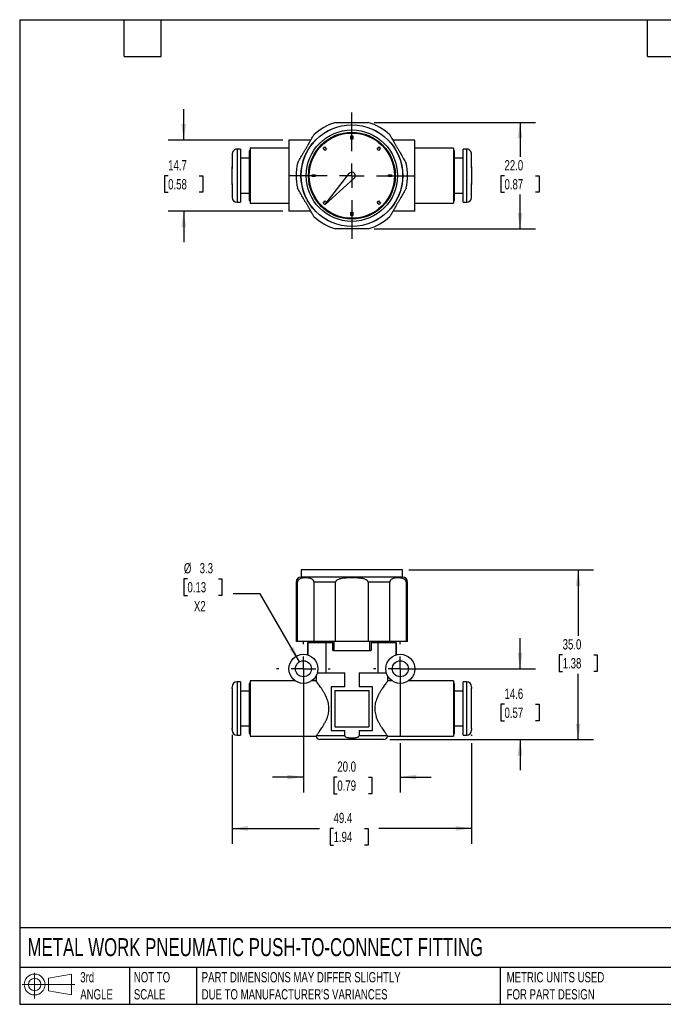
# Model space of a CAD drawing. Header units: millimetres. Extents: x 6 to 273, y 6 to 210.
# Tile 1 of 3: x 6 to 139, y 6 to 210. Entities that reach past the tile are written whole.
import ezdxf

# ---------------------------------------------------------------- set-up
doc = ezdxf.new("R2010")
doc.units = ezdxf.units.MM
doc.linetypes.add('SLD-Center', pattern=[19.05, 15.24, -1.27, 1.27, -1.27])
doc.linetypes.add('SLD-Solid', pattern=[0])
doc.layers.add('CENTER', color=40, linetype='SLD-Center')
doc.layers.add('SLD-DEFPOINTS', color=7, linetype='Continuous')
doc.layers.add('DIMENSIONS', color=140, linetype='SLD-Solid', lineweight=25)
doc.layers.add('TEXT', color=140, linetype='SLD-Solid', lineweight=25)
doc.styles.add('SLDTEXTSTYLE0', font='TXT', dxfattribs={"width": 0.7})
doc.dimstyles.new('SLDDIMSTYLE0', dxfattribs={"dimtxt": 2.158008, "dimasz": 3.302, "dimexe": 0, "dimexo": 0.0625, "dimgap": 0.539502, "dimtad": 0, "dimtih": 1, "dimtoh": 1, "dimdec": 1, "dimrnd": 1e-09, "dimzin": 4, "dimdsep": 46, "dimtxsty": 'SLDTEXTSTYLE0', "dimsah": 1, "dimcen": 0.09, "dimadec": 0, "dimazin": 1, "dimtfac": 1, "dimtdec": 1, "dimtmove": 0, "dimatfit": 0, "dimfxl": 0, "dimfrac": 2, "dimtolj": 1, "dimtzin": 12, "dimarcsym": 0})
doc.dimstyles.new('SLDDIMSTYLE1', dxfattribs={"dimtxt": 2.158008, "dimasz": 3.302, "dimexe": 0, "dimexo": 0.0625, "dimgap": 0.539502, "dimtad": 0, "dimtih": 1, "dimtoh": 1, "dimdec": 1, "dimrnd": 1e-09, "dimzin": 12, "dimdsep": 46, "dimtxsty": 'SLDTEXTSTYLE0', "dimsah": 1, "dimcen": 0.09, "dimadec": 0, "dimazin": 3, "dimtfac": 1, "dimtdec": 1, "dimtofl": 0, "dimtmove": 0, "dimatfit": 3, "dimfxl": 0, "dimfrac": 2, "dimtolj": 1, "dimtzin": 12, "dimarcsym": 0})
doc.dimstyles.new('SLDDIMSTYLE2', dxfattribs={"dimtxt": 2.158008, "dimasz": 3.302, "dimexe": 0, "dimexo": 0.0625, "dimgap": 0.539502, "dimtad": 0, "dimtih": 1, "dimtoh": 1, "dimdec": 1, "dimrnd": 1e-09, "dimzin": 12, "dimdsep": 46, "dimtxsty": 'SLDTEXTSTYLE0', "dimsah": 1, "dimcen": 0.09, "dimadec": 0, "dimazin": 3, "dimtfac": 1, "dimtdec": 1, "dimtmove": 0, "dimatfit": 0, "dimfxl": 0, "dimfrac": 2, "dimtolj": 1, "dimtzin": 12, "dimarcsym": 0})
doc.dimstyles.new('SLDDIMSTYLE3', dxfattribs={"dimtxt": 2.158008, "dimasz": 3.302, "dimexe": 0, "dimexo": 0.0625, "dimgap": 0.539502, "dimtad": 0, "dimtih": 1, "dimtoh": 1, "dimdec": 1, "dimrnd": 1e-09, "dimzin": 4, "dimdsep": 46, "dimtxsty": 'SLDTEXTSTYLE0', "dimsah": 1, "dimcen": 0.09, "dimadec": 0, "dimazin": 1, "dimtfac": 1, "dimtdec": 1, "dimtofl": 0, "dimtmove": 0, "dimatfit": 3, "dimfxl": 0, "dimfrac": 2, "dimtolj": 1, "dimtzin": 12, "dimarcsym": 0})
doc.dimstyles.new('SLDDIMSTYLE4', dxfattribs={"dimtxt": 2.158008, "dimasz": 3.302, "dimexe": 0, "dimexo": 0.0625, "dimgap": 0.539502, "dimtad": 0, "dimtih": 1, "dimtoh": 1, "dimdec": 1, "dimrnd": 1e-09, "dimzin": 12, "dimdsep": 46, "dimtxsty": 'SLDTEXTSTYLE0', "dimsah": 1, "dimcen": 0, "dimadec": 0, "dimazin": 3, "dimtfac": 1, "dimtdec": 1, "dimtofl": 0, "dimtmove": 0, "dimatfit": 3, "dimfxl": 0, "dimfrac": 2, "dimtolj": 1, "dimtzin": 12, "dimarcsym": 0})

# ---------------------------------------------------------------- blocks, each defined once
blk = doc.blocks.new('Block11')
at = {"color": 7, "linetype": 'SLD-Solid', "lineweight": 18}
for p, q in [((2.59, 5.31), (2.59, 0)), ((5.48, 4.17), (10.18, 5.03)), ((5.48, 1.6), (5.48, 4.17)), ((10.18, 5.03), (10.18, 0.73)), ((0, 2.88), (10.87, 2.88)), ((5.48, 1.6), (10.18, 0.73))]:
    blk.add_line(p, q, dxfattribs=at)
for radius in [2.15, 1.29]:
    blk.add_circle((2.59, 2.88), radius, dxfattribs=at)
blk = doc.blocks.new('Block12')
at = {"layer": 'SLD-DEFPOINTS'}
blk.add_blockref('Block11', (0, 0), dxfattribs=at)
blk = doc.blocks.new('_D')
at = {"layer": 'DIMENSIONS'}
for p, q in [((64.9, 74.32), (64.9, 50.08)), ((84.9, 74.32), (84.9, 61.75)), ((84.9, 60.22), (84.9, 50.08)), ((64.9, 53.25), (58.55, 53.25)), ((71.9, 53.25), (71.17, 53.25)), ((71.17, 53.25), (71.17, 49.82)), ((78.31, 53.25), (79.04, 53.25)), ((79.04, 53.25), (79.04, 49.82)), ((84.9, 53.25), (91.25, 53.25)), ((71.17, 49.82), (71.9, 49.82)), ((79.04, 49.82), (78.31, 49.82))]:
    blk.add_line(p, q, dxfattribs=at)
for points in [[(64.9, 53.25), (61.6, 53.76), (61.6, 52.75)], [(84.9, 53.25), (88.2, 52.75), (88.2, 53.76)]]:
    blk.add_solid(points, dxfattribs=at)
at = {"layer": 'DIMENSIONS', "char_height": 2.117, "attachment_point": 1, "style": 'SLDTEXTSTYLE0'}
for s, insert in [('20.0', (71.9, 56.47)), ('0.79', (71.9, 52.55))]:
    blk.add_mtext(s, dxfattribs=dict(at, insert=insert))
blk = doc.blocks.new('_D_1')
at = {"layer": 'DIMENSIONS'}
for p, q in [((50.2, 61.99), (50.2, 39.47)), ((99.6, 61.99), (99.6, 61.75)), ((99.6, 60.22), (99.6, 39.47)), ((50.2, 42.65), (68.2, 42.65)), ((71.13, 42.65), (70.4, 42.65)), ((70.4, 42.65), (70.4, 39.22)), ((77.54, 42.65), (78.27, 42.65)), ((78.27, 42.65), (78.27, 39.22)), ((99.6, 42.65), (80.47, 42.65)), ((70.4, 39.22), (71.13, 39.22)), ((78.27, 39.22), (77.54, 39.22))]:
    blk.add_line(p, q, dxfattribs=at)
for points in [[(50.2, 42.65), (53.5, 42.14), (53.5, 43.16)], [(99.6, 42.65), (96.3, 43.16), (96.3, 42.14)]]:
    blk.add_solid(points, dxfattribs=at)
at = {"layer": 'DIMENSIONS', "char_height": 2.117, "attachment_point": 1, "style": 'SLDTEXTSTYLE0'}
for s, insert in [('49.4', (71.13, 45.86)), ('1.94', (71.13, 41.95))]:
    blk.add_mtext(s, dxfattribs=dict(at, insert=insert))
blk = doc.blocks.new('_D_2')
at = {"layer": 'DIMENSIONS'}
for p, q in [((109.61, 75.59), (109.61, 81.94)), ((86.17, 75.59), (112.78, 75.59)), ((106.4, 68.29), (105.67, 68.29)), ((105.67, 68.29), (105.67, 64.86)), ((112.81, 68.29), (113.54, 68.29)), ((113.54, 68.29), (113.54, 64.86)), ((105.67, 64.86), (106.4, 64.86)), ((113.54, 64.86), (112.81, 64.86)), ((82.77, 60.99), (112.78, 60.99)), ((109.61, 60.99), (109.61, 54.64))]:
    blk.add_line(p, q, dxfattribs=at)
for points in [[(109.61, 75.59), (110.11, 78.89), (109.1, 78.89)], [(109.61, 60.99), (109.1, 57.68), (110.11, 57.68)]]:
    blk.add_solid(points, dxfattribs=at)
at = {"layer": 'DIMENSIONS', "char_height": 2.117, "attachment_point": 1, "style": 'SLDTEXTSTYLE0'}
for s, insert in [('14.6', (106.4, 71.5)), ('0.57', (106.4, 67.58))]:
    blk.add_mtext(s, dxfattribs=dict(at, insert=insert))
blk = doc.blocks.new('_D_3')
at = {"layer": 'DIMENSIONS'}
for p, q in [((86.65, 96), (124.78, 96)), ((121.61, 96), (121.61, 82.4)), ((118.4, 78.49), (117.67, 78.49)), ((117.67, 78.49), (117.67, 75.06)), ((124.81, 78.49), (125.54, 78.49)), ((125.54, 78.49), (125.54, 75.06)), ((117.67, 75.06), (118.4, 75.06)), ((121.61, 60.99), (121.61, 74.58)), ((125.54, 75.06), (124.81, 75.06)), ((82.77, 60.99), (124.78, 60.99))]:
    blk.add_line(p, q, dxfattribs=at)
for points in [[(121.61, 96), (121.1, 92.69), (122.11, 92.69)], [(121.61, 60.99), (122.11, 64.29), (121.1, 64.29)]]:
    blk.add_solid(points, dxfattribs=at)
at = {"layer": 'DIMENSIONS', "char_height": 2.117, "attachment_point": 1, "style": 'SLDTEXTSTYLE0'}
for s, insert in [('35.0', (118.4, 81.7)), ('1.38', (118.4, 77.79))]:
    blk.add_mtext(s, dxfattribs=dict(at, insert=insert))
blk = doc.blocks.new('_D_4')
at = {"layer": 'DIMENSIONS'}
for p, q in [((40.97, 94.18), (40.24, 94.18)), ((40.24, 94.18), (40.24, 90.75)), ((47.38, 94.18), (48.1, 94.18)), ((48.1, 94.18), (48.1, 90.75)), ((40.24, 90.75), (40.97, 90.75)), ((48.1, 90.75), (47.38, 90.75)), ((55.97, 91.05), (50.42, 91.05)), ((64.07, 77.02), (55.97, 91.05))]:
    blk.add_line(p, q, dxfattribs=at)
blk.add_solid([(64.07, 77.02), (62.86, 80.13), (61.98, 79.62)], dxfattribs=at)
at = {"layer": 'DIMENSIONS', "char_height": 2.117, "attachment_point": 1, "style": 'SLDTEXTSTYLE0'}
for s, insert in [('%%c', (40.23, 97.4)), ('3.3', (43.49, 97.4)), ('0.13', (40.97, 93.48)), ('X2', (42.31, 89.57))]:
    blk.add_mtext(s, dxfattribs=dict(at, insert=insert))
blk = doc.blocks.new('SW_CENTERMARKSYMBOL_0')
at = {"layer": 'CENTER', "color": 0}
for p, q in [((0, 5.08), (0, 5.54)), ((0, 0), (0, 2.54)), ((-5.08, 0), (-5.54, 0)), ((0, 0), (-2.54, 0)), ((0, 0), (0, -2.54)), ((0, 0), (2.54, 0)), ((5.08, 0), (5.54, 0)), ((0, -5.08), (0, -5.54))]:
    blk.add_line(p, q, dxfattribs=at)
blk = doc.blocks.new('SW_CENTERMARKSYMBOL_1')
at = {"layer": 'CENTER', "color": 0}
for p, q in [((0, 5.08), (0, 5.54)), ((0, 0), (0, 2.54)), ((-5.08, 0), (-5.54, 0)), ((0, 0), (-2.54, 0)), ((0, 0), (0, -2.54)), ((0, 0), (2.54, 0)), ((5.08, 0), (5.54, 0)), ((0, -5.08), (0, -5.54))]:
    blk.add_line(p, q, dxfattribs=at)
blk = doc.blocks.new('_D_7')
at = {"layer": 'DIMENSIONS'}
for p, q in [((79.52, 188.36), (112.78, 188.36)), ((109.61, 188.36), (109.61, 181.27)), ((106.4, 177.36), (105.67, 177.36)), ((105.67, 177.36), (105.67, 173.93)), ((112.81, 177.36), (113.54, 177.36)), ((113.54, 177.36), (113.54, 173.93)), ((105.67, 173.93), (106.4, 173.93)), ((109.61, 166.36), (109.61, 173.44)), ((113.54, 173.93), (112.81, 173.93)), ((79.52, 166.36), (112.78, 166.36))]:
    blk.add_line(p, q, dxfattribs=at)
for points in [[(109.61, 188.36), (109.1, 185.05), (110.11, 185.05)], [(109.61, 166.36), (110.11, 169.66), (109.1, 169.66)]]:
    blk.add_solid(points, dxfattribs=at)
at = {"layer": 'DIMENSIONS', "char_height": 2.117, "attachment_point": 1, "style": 'SLDTEXTSTYLE0'}
for s, insert in [('22.0', (106.4, 180.57)), ('0.87', (106.4, 176.65))]:
    blk.add_mtext(s, dxfattribs=dict(at, insert=insert))
blk = doc.blocks.new('_D_8')
at = {"layer": 'DIMENSIONS'}
for p, q in [((40.19, 184.71), (40.19, 191.06)), ((60.63, 184.71), (37.02, 184.71)), ((36.99, 177.36), (36.26, 177.36)), ((36.26, 177.36), (36.26, 173.93)), ((43.4, 177.36), (44.12, 177.36)), ((44.12, 177.36), (44.12, 173.93)), ((36.26, 173.93), (36.99, 173.93)), ((44.12, 173.93), (43.4, 173.93)), ((60.63, 170.01), (37.02, 170.01)), ((40.19, 170.01), (40.19, 163.66))]:
    blk.add_line(p, q, dxfattribs=at)
for points in [[(40.19, 184.71), (40.7, 188.01), (39.69, 188.01)], [(40.19, 170.01), (39.69, 166.7), (40.7, 166.7)]]:
    blk.add_solid(points, dxfattribs=at)
at = {"layer": 'DIMENSIONS', "char_height": 2.117, "attachment_point": 1, "style": 'SLDTEXTSTYLE0'}
for s, insert in [('14.7', (36.99, 180.57)), ('0.58', (36.99, 176.65))]:
    blk.add_mtext(s, dxfattribs=dict(at, insert=insert))
blk = doc.blocks.new('SW_CENTERMARKSYMBOL_3')
at = {"layer": 'CENTER', "color": 0}
for p, q in [((0, 5.08), (0, 13.02)), ((0, 0), (0, 2.54)), ((-5.08, 0), (-13.02, 0)), ((0, 0), (-2.54, 0)), ((0, 0), (0, -2.54)), ((0, 0), (2.54, 0)), ((5.08, 0), (13.02, 0)), ((0, -5.08), (0, -13.02))]:
    blk.add_line(p, q, dxfattribs=at)

msp = doc.modelspace()

# ---------------------------------------------------------------- linework, layer by layer
for p, q in [((74.7, 185.55), (75.09, 185.55)), ((74.7, 184.91), (74.7, 185.55)), ((75.09, 185.55), (75.09, 184.91)), ((61.9, 183.06), (53.9, 183.06)), ((53.9, 183.06), (53.9, 171.66)), ((61.9, 184.71), (61.9, 170.01)), ((66.45, 184.71), (61.9, 184.71)), ((68.97, 183.01), (69.25, 183.28)), ((69.42, 182.56), (68.97, 183.01)), ((69.25, 183.28), (69.7, 182.83)), ((75.09, 184.91), (74.7, 184.91)), ((80.1, 182.83), (80.55, 183.28)), ((80.83, 183.01), (80.38, 182.56)), ((80.55, 183.28), (80.83, 183.01)), ((87.9, 184.71), (83.35, 184.71)), ((87.9, 170.01), (87.9, 184.71)), ((95.9, 183.06), (87.9, 183.06)), ((95.9, 183.06), (95.9, 171.66)), ((50.2, 181.79), (50.2, 179.16)), ((50.6, 182.66), (50.6, 182.6)), ((51.9, 182.86), (51.2, 182.86)), ((51.2, 182.86), (51.2, 171.86)), ((51.9, 182.86), (51.9, 171.86)), ((53.7, 180.96), (51.9, 180.96)), ((53.9, 182.51), (53.7, 182.51)), ((53.7, 182.51), (53.7, 172.21)), ((69.7, 182.83), (69.42, 182.56)), ((80.38, 182.56), (80.1, 182.83)), ((96.1, 182.51), (95.9, 182.51)), ((96.1, 172.21), (96.1, 182.51)), ((97.9, 180.96), (96.1, 180.96)), ((98.6, 182.86), (97.9, 182.86)), ((97.9, 171.86), (97.9, 182.86)), ((98.6, 171.86), (98.6, 182.86)), ((99.2, 182.6), (99.2, 182.66)), ((99.6, 179.16), (99.6, 181.79)), ((50.2, 177.35), (50.2, 179.16)), ((99.6, 179.16), (99.6, 177.36)), ((50.2, 175.56), (50.2, 177.35)), ((66.71, 177.16), (66.71, 177.55)), ((66.71, 177.55), (67.35, 177.55)), ((67.35, 177.16), (66.71, 177.16)), ((67.35, 177.55), (67.35, 177.16)), ((69.29, 171.34), (74.34, 177.79)), ((75.38, 176.83), (69.29, 171.34)), ((82.45, 177.16), (82.45, 177.55)), ((82.45, 177.55), (83.09, 177.55)), ((83.09, 177.16), (82.45, 177.16)), ((83.09, 177.55), (83.09, 177.16)), ((99.6, 177.36), (99.6, 175.56)), ((50.2, 175.56), (50.2, 172.86)), ((99.6, 172.86), (99.6, 175.56)), ((51.9, 173.76), (53.7, 173.76)), ((96.1, 173.76), (97.9, 173.76)), ((51.2, 171.86), (51.9, 171.86)), ((53.7, 172.21), (53.9, 172.21)), ((53.9, 171.66), (61.9, 171.66)), ((68.97, 171.7), (69.42, 172.15)), ((69.25, 171.43), (68.97, 171.7)), ((69.7, 171.88), (69.25, 171.43)), ((69.42, 172.15), (69.7, 171.88)), ((80.1, 171.88), (80.38, 172.15)), ((80.55, 171.43), (80.1, 171.88)), ((80.38, 172.15), (80.83, 171.7)), ((80.83, 171.7), (80.55, 171.43)), ((87.9, 171.66), (95.9, 171.66)), ((95.9, 172.21), (96.1, 172.21)), ((97.9, 171.86), (98.6, 171.86)), ((66.45, 170.01), (61.9, 170.01)), ((74.7, 169.17), (74.7, 169.81)), ((74.7, 169.81), (75.09, 169.81)), ((75.09, 169.17), (74.7, 169.17)), ((75.09, 169.81), (75.09, 169.17)), ((87.9, 170.01), (83.35, 170.01)), ((64.42, 96), (64.42, 94.5)), ((85.38, 96), (64.42, 96)), ((85.38, 94.5), (85.38, 96)), ((63.4, 93.5), (63.4, 81.2)), ((63.7, 93.5), (63.4, 93.5)), ((63.7, 81.2), (63.7, 93.5)), ((85.4, 94.5), (64.4, 94.5)), ((71.55, 93.5), (67.05, 93.5)), ((67.05, 93.5), (67.05, 81.2)), ((71.55, 81.2), (71.55, 93.5)), ((82.75, 93.5), (78.25, 93.5)), ((78.25, 93.5), (78.25, 81.2)), ((82.75, 81.2), (82.75, 93.5)), ((86.1, 93.5), (86.1, 81.2)), ((86.4, 93.5), (86.1, 93.5)), ((86.4, 81.2), (86.4, 93.5)), ((63.7, 81.2), (63.4, 81.2)), ((67.05, 81.2), (63.7, 81.2)), ((65.75, 80.99), (65.75, 78.46)), ((65.75, 80.99), (65.78, 80.99)), ((65.78, 80.99), (65.78, 78.46)), ((65.78, 80.99), (69.56, 80.99)), ((67, 81.2), (67, 80.99)), ((67.01, 80.99), (67.01, 81.2)), ((71.55, 81.2), (67.05, 81.2)), ((69.56, 80.99), (69.56, 74.79)), ((69.56, 80.99), (70.94, 80.99)), ((70.67, 81.2), (70.67, 80.99)), ((70.94, 79.39), (70.94, 80.99)), ((70.94, 79.39), (78.85, 79.39)), ((71.24, 79.39), (71.24, 81.2)), ((78.25, 81.2), (71.55, 81.2)), ((82.75, 81.2), (78.25, 81.2)), ((78.56, 81.2), (78.56, 79.39)), ((78.85, 80.99), (78.85, 79.39)), ((78.85, 80.99), (80.24, 80.99)), ((79.13, 80.99), (79.13, 81.2)), ((80.24, 80.99), (80.24, 74.79)), ((80.24, 80.99), (84.02, 80.99)), ((86.1, 81.2), (82.75, 81.2)), ((82.79, 81.2), (82.79, 80.99)), ((82.8, 80.99), (82.8, 81.2)), ((84.02, 80.99), (84.02, 78.46)), ((84.02, 80.99), (84.05, 80.99)), ((84.05, 78.46), (84.05, 80.99)), ((86.4, 81.2), (86.1, 81.2)), ((67.5, 74.09), (67.5, 73.09)), ((67.79, 74.79), (69.56, 74.79)), ((69.56, 74.79), (73.42, 74.79)), ((73.42, 71.89), (73.42, 74.79)), ((76.38, 74.79), (80.24, 74.79)), ((76.38, 74.79), (76.38, 71.89)), ((80.24, 74.79), (82.01, 74.79)), ((82.3, 73.09), (82.3, 74.09)), ((50.2, 71.51), (50.2, 63.26)), ((51.9, 72.89), (51.2, 72.89)), ((51.2, 72.89), (51.2, 61.89)), ((51.9, 72.89), (51.9, 61.89)), ((53.9, 72.54), (53.7, 72.54)), ((53.7, 72.54), (53.7, 62.24)), ((63.24, 73.09), (53.9, 73.09)), ((53.9, 73.09), (53.9, 61.69)), ((67.5, 73.09), (66.56, 73.09)), ((70.65, 71.89), (70.65, 62.89)), ((73.42, 71.89), (70.65, 71.89)), ((71.4, 71.14), (78.4, 71.14)), ((71.4, 71.14), (71.4, 63.64)), ((79.15, 71.89), (76.38, 71.89)), ((78.4, 71.14), (78.4, 63.64)), ((79.15, 62.89), (79.15, 71.89)), ((83.24, 73.09), (82.3, 73.09)), ((95.9, 73.09), (86.56, 73.09)), ((95.9, 73.09), (95.9, 61.69)), ((96.1, 72.54), (95.9, 72.54)), ((96.1, 62.24), (96.1, 72.54)), ((98.6, 72.89), (97.9, 72.89)), ((97.9, 61.89), (97.9, 72.89)), ((98.6, 61.89), (98.6, 72.89)), ((99.6, 63.26), (99.6, 71.51)), ((53.7, 70.99), (51.9, 70.99)), ((97.9, 70.99), (96.1, 70.99)), ((51.9, 63.79), (53.7, 63.79)), ((71.4, 63.64), (78.4, 63.64)), ((96.1, 63.79), (97.9, 63.79)), ((51.2, 61.89), (51.9, 61.89)), ((53.7, 62.24), (53.9, 62.24)), ((53.9, 61.69), (67.51, 61.69)), ((73.42, 61.79), (67.58, 61.79)), ((81.5, 60.99), (68.3, 60.99)), ((70.65, 62.89), (73.42, 62.89)), ((73.42, 61.79), (73.42, 62.89)), ((76.38, 62.89), (79.15, 62.89)), ((76.38, 62.89), (76.38, 61.79)), ((82.22, 61.79), (76.38, 61.79)), ((82.29, 61.69), (95.9, 61.69)), ((95.9, 62.24), (96.1, 62.24)), ((97.9, 61.89), (98.6, 61.89))]:
    msp.add_line(p, q)
for centre, radius in [((74.9, 177.36), 10.5), ((74.9, 177.36), 10.48), ((74.9, 177.36), 9.43), ((74.9, 177.36), 8.96), ((74.9, 177.36), 8.8), ((64.9, 75.59), 3), ((64.9, 75.59), 1.65), ((84.9, 75.59), 3), ((84.9, 75.59), 1.65)]:
    msp.add_circle(centre, radius)
for centre, radius, start, end in [((74.9, 177.36), 11.5, 106.9574, 133.0426), ((74.9, 177.36), 11.5, 46.9574, 73.0426), ((51.2, 181.86), 1, 90, 126.8699), ((98.6, 181.86), 1, 53.1301, 90), ((74.9, 177.36), 11.5, 166.9574, 193.0426), ((74.9, 177.36), 11.5, 346.9574, 13.0426), ((74.9, 177.36), 0.71, 312.05, 141.95), ((51.2, 172.86), 1, 180, 270), ((98.6, 172.86), 1, 270, 0), ((74.9, 177.36), 11.5, 226.9574, 253.0426), ((74.9, 177.36), 11.5, 286.9574, 313.0426), ((64.4, 93.5), 1, 90, 180), ((85.4, 93.5), 1, 360, 90), ((51.2, 71.89), 1, 90, 180), ((98.6, 71.89), 1, 0, 90), ((51.2, 62.89), 1, 180, 270), ((68.3, 61.79), 0.8, 187.2571, 270), ((81.5, 61.79), 0.8, 270, 352.729), ((98.6, 62.89), 1, 270, 0)]:
    msp.add_arc(centre, radius, start, end)
for points, knots in [([(71.55, 188.36), (71.55, 188.36), (71.55, 188.36), (71.56, 188.36), (71.58, 188.36), (71.62, 188.36), (71.66, 188.36), (71.78, 188.36), (71.87, 188.36), (72.13, 188.36), (72.29, 188.36), (72.62, 188.36), (72.78, 188.36), (73.11, 188.36), (73.28, 188.36), (73.6, 188.36), (73.76, 188.36), (74.25, 188.36), (74.57, 188.36), (75.07, 188.36), (75.23, 188.36), (75.57, 188.36), (75.74, 188.36), (76.07, 188.36), (76.24, 188.36), (76.57, 188.36), (76.73, 188.36), (77.07, 188.36), (77.23, 188.36), (77.56, 188.36), (77.72, 188.36), (77.93, 188.36), (78, 188.36), (78.11, 188.36), (78.16, 188.36), (78.21, 188.36), (78.23, 188.36), (78.25, 188.36), (78.25, 188.36), (78.25, 188.36)], [10.920473, 10.920473, 10.920473, 10.920473, 10.993048, 10.993048, 11.09198, 11.09198, 11.261801, 11.261801, 11.585622, 11.585622, 12.100911, 12.100911, 12.616201, 12.616201, 13.109365, 13.109365, 13.60253, 13.60253, 14.588859, 14.588859, 15.089965, 15.089965, 15.591072, 15.591072, 16.092178, 16.092178, 16.593285, 16.593285, 17.098135, 17.098135, 17.602986, 17.602986, 17.830625, 17.830625, 18.02156, 18.02156, 18.134427, 18.134427, 18.217534, 18.217534, 18.217534, 18.217534]), ([(63.7, 179.95), (63.7, 179.95), (63.7, 179.96), (63.72, 179.98), (63.73, 180.01), (63.77, 180.07), (63.8, 180.13), (63.87, 180.26), (63.92, 180.34), (64.02, 180.5), (64.07, 180.59), (64.21, 180.83), (64.3, 180.99), (64.48, 181.31), (64.58, 181.47), (64.76, 181.79), (64.85, 181.96), (65.04, 182.28), (65.13, 182.44), (65.33, 182.78), (65.43, 182.95), (65.63, 183.3), (65.73, 183.47), (65.97, 183.88), (66.1, 184.12), (66.33, 184.52), (66.43, 184.68), (66.61, 185), (66.7, 185.16), (66.84, 185.39), (66.89, 185.48), (66.96, 185.6), (66.98, 185.64), (67.02, 185.7), (67.03, 185.72), (67.05, 185.75), (67.05, 185.76), (67.05, 185.76)], [0.000196, 0.000196, 0.000196, 0.000196, 0.112909, 0.112909, 0.250434, 0.250434, 0.480851, 0.480851, 0.794827, 0.794827, 1.108803, 1.108803, 1.677423, 1.677423, 2.246044, 2.246044, 2.814665, 2.814665, 3.383285, 3.383285, 3.992296, 3.992296, 4.601306, 4.601306, 5.435308, 5.435308, 6.012549, 6.012549, 6.579066, 6.579066, 6.913074, 6.913074, 7.103141, 7.103141, 7.238746, 7.238746, 7.36295, 7.36295, 7.36295, 7.36295]), ([(82.75, 185.76), (82.75, 185.76), (82.75, 185.75), (82.77, 185.73), (82.78, 185.71), (82.82, 185.64), (82.85, 185.59), (82.93, 185.45), (82.97, 185.37), (83.07, 185.21), (83.12, 185.12), (83.26, 184.88), (83.35, 184.72), (83.54, 184.4), (83.63, 184.24), (83.81, 183.92), (83.91, 183.76), (84.09, 183.43), (84.19, 183.27), (84.38, 182.93), (84.48, 182.76), (84.68, 182.41), (84.78, 182.24), (85.02, 181.83), (85.16, 181.59), (85.39, 181.19), (85.48, 181.03), (85.66, 180.71), (85.75, 180.56), (85.89, 180.32), (85.94, 180.23), (86.01, 180.11), (86.03, 180.07), (86.07, 180.01), (86.08, 179.99), (86.1, 179.96), (86.1, 179.95), (86.1, 179.95)], [0.000196, 0.000196, 0.000196, 0.000196, 0.112909, 0.112909, 0.250434, 0.250434, 0.480851, 0.480851, 0.794827, 0.794827, 1.108803, 1.108803, 1.677423, 1.677423, 2.246044, 2.246044, 2.814665, 2.814665, 3.383285, 3.383285, 3.992296, 3.992296, 4.601306, 4.601306, 5.435308, 5.435308, 6.012549, 6.012549, 6.579066, 6.579066, 6.913074, 6.913074, 7.103141, 7.103141, 7.238746, 7.238746, 7.36295, 7.36295, 7.36295, 7.36295]), ([(50.6, 182.6), (50.58, 182.59), (50.54, 182.55), (50.48, 182.5), (50.41, 182.42), (50.33, 182.3), (50.26, 182.14), (50.21, 181.97), (50.2, 181.85), (50.2, 181.79)], [0, 0, 0, 0, 0.084224, 0.16847, 0.25252, 0.435669, 0.618593, 0.809009, 1, 1, 1, 1]), ([(99.6, 181.79), (99.6, 181.82), (99.6, 181.89), (99.58, 181.98), (99.56, 182.08), (99.53, 182.17), (99.49, 182.26), (99.44, 182.35), (99.37, 182.44), (99.29, 182.53), (99.23, 182.58), (99.2, 182.6)], [0, 0, 0, 0, 0.102567, 0.20506, 0.30739, 0.409718, 0.512233, 0.629971, 0.747702, 0.873997, 1, 1, 1, 1]), ([(50.26, 175.56), (50.23, 175.78), (50.22, 176), (50.2, 176.41), (50.2, 176.6), (50.2, 176.98), (50.2, 177.17), (50.2, 177.66), (50.2, 177.96), (50.21, 178.41), (50.21, 178.56), (50.22, 178.78), (50.23, 178.86), (50.24, 178.97), (50.24, 179.01), (50.25, 179.08), (50.26, 179.12), (50.26, 179.16)], [12.56776, 12.56776, 12.56776, 12.56776, 13.24698, 13.24698, 13.814426, 13.814426, 14.381873, 14.381873, 15.282373, 15.282373, 15.732623, 15.732623, 15.957748, 15.957748, 16.070311, 16.070311, 16.182873, 16.182873, 16.182873, 16.182873]), ([(50.26, 179.16), (50.24, 179.16), (50.23, 179.16), (50.2, 179.16), (50.2, 179.16), (50.2, 179.16)], [1.4486776, 1.4486776, 1.4486776, 1.4486776, 1.6418328, 1.6418328, 1.8296216, 1.8296216, 1.8296216, 1.8296216]), ([(99.6, 179.16), (99.6, 179.16), (99.6, 179.16), (99.6, 179.16), (99.59, 179.16), (99.58, 179.16), (99.56, 179.16), (99.54, 179.16)], [1.8645079, 1.8645079, 1.8645079, 1.8645079, 1.929624, 1.929624, 1.9947401, 1.9947401, 2.2461605, 2.2461605, 2.2461605, 2.2461605]), ([(99.54, 179.16), (99.57, 178.93), (99.58, 178.71), (99.6, 178.3), (99.6, 178.11), (99.6, 177.73), (99.6, 177.54), (99.6, 177.06), (99.6, 176.75), (99.59, 176.3), (99.59, 176.15), (99.58, 175.93), (99.57, 175.85), (99.56, 175.74), (99.56, 175.71), (99.55, 175.63), (99.54, 175.59), (99.54, 175.56)], [12.56776, 12.56776, 12.56776, 12.56776, 13.24698, 13.24698, 13.814426, 13.814426, 14.381873, 14.381873, 15.282373, 15.282373, 15.732623, 15.732623, 15.957748, 15.957748, 16.070311, 16.070311, 16.182873, 16.182873, 16.182873, 16.182873]), ([(50.2, 175.56), (50.2, 175.56), (50.2, 175.56), (50.2, 175.56), (50.2, 175.56), (50.22, 175.56), (50.23, 175.56), (50.26, 175.56)], [1.8645079, 1.8645079, 1.8645079, 1.8645079, 1.929624, 1.929624, 1.9947401, 1.9947401, 2.2461605, 2.2461605, 2.2461605, 2.2461605]), ([(67.05, 168.95), (67.05, 168.95), (67.05, 168.96), (67.03, 168.98), (67.02, 169.01), (66.98, 169.07), (66.95, 169.13), (66.87, 169.26), (66.83, 169.34), (66.73, 169.5), (66.68, 169.59), (66.54, 169.83), (66.45, 169.99), (66.26, 170.31), (66.17, 170.47), (65.99, 170.79), (65.89, 170.96), (65.71, 171.28), (65.61, 171.44), (65.42, 171.78), (65.32, 171.95), (65.12, 172.3), (65.02, 172.47), (64.78, 172.88), (64.64, 173.12), (64.41, 173.52), (64.32, 173.68), (64.14, 174), (64.05, 174.16), (63.91, 174.39), (63.86, 174.48), (63.79, 174.6), (63.76, 174.64), (63.73, 174.7), (63.72, 174.72), (63.7, 174.75), (63.7, 174.76), (63.7, 174.76)], [0.000196, 0.000196, 0.000196, 0.000196, 0.112909, 0.112909, 0.250434, 0.250434, 0.480851, 0.480851, 0.794827, 0.794827, 1.108803, 1.108803, 1.677423, 1.677423, 2.246044, 2.246044, 2.814665, 2.814665, 3.383285, 3.383285, 3.992296, 3.992296, 4.601306, 4.601306, 5.435308, 5.435308, 6.012549, 6.012549, 6.579066, 6.579066, 6.913074, 6.913074, 7.103141, 7.103141, 7.238746, 7.238746, 7.36295, 7.36295, 7.36295, 7.36295]), ([(86.1, 174.76), (86.1, 174.76), (86.1, 174.75), (86.08, 174.73), (86.07, 174.71), (86.03, 174.64), (86, 174.59), (85.93, 174.45), (85.88, 174.37), (85.78, 174.21), (85.73, 174.12), (85.59, 173.88), (85.5, 173.72), (85.32, 173.4), (85.22, 173.24), (85.04, 172.92), (84.95, 172.76), (84.76, 172.43), (84.67, 172.27), (84.47, 171.93), (84.37, 171.76), (84.17, 171.41), (84.07, 171.24), (83.83, 170.83), (83.7, 170.59), (83.47, 170.19), (83.37, 170.03), (83.19, 169.71), (83.1, 169.56), (82.96, 169.32), (82.91, 169.23), (82.84, 169.11), (82.82, 169.07), (82.78, 169.01), (82.77, 168.99), (82.75, 168.96), (82.75, 168.95), (82.75, 168.95)], [0.000196, 0.000196, 0.000196, 0.000196, 0.112909, 0.112909, 0.250434, 0.250434, 0.480851, 0.480851, 0.794827, 0.794827, 1.108803, 1.108803, 1.677423, 1.677423, 2.246044, 2.246044, 2.814665, 2.814665, 3.383285, 3.383285, 3.992296, 3.992296, 4.601306, 4.601306, 5.435308, 5.435308, 6.012549, 6.012549, 6.579066, 6.579066, 6.913074, 6.913074, 7.103141, 7.103141, 7.238746, 7.238746, 7.36295, 7.36295, 7.36295, 7.36295]), ([(99.54, 175.56), (99.56, 175.56), (99.57, 175.56), (99.59, 175.56), (99.6, 175.56), (99.6, 175.56)], [1.4486776, 1.4486776, 1.4486776, 1.4486776, 1.6418328, 1.6418328, 1.8296216, 1.8296216, 1.8296216, 1.8296216]), ([(78.25, 166.36), (78.25, 166.36), (78.25, 166.36), (78.24, 166.36), (78.22, 166.36), (78.18, 166.36), (78.14, 166.36), (78.02, 166.36), (77.92, 166.36), (77.67, 166.36), (77.51, 166.36), (77.18, 166.36), (77.02, 166.36), (76.69, 166.36), (76.52, 166.36), (76.2, 166.36), (76.04, 166.36), (75.55, 166.36), (75.23, 166.36), (74.73, 166.36), (74.56, 166.36), (74.23, 166.36), (74.06, 166.36), (73.73, 166.36), (73.56, 166.36), (73.23, 166.36), (73.06, 166.36), (72.73, 166.36), (72.57, 166.36), (72.24, 166.36), (72.08, 166.36), (71.86, 166.36), (71.8, 166.36), (71.69, 166.36), (71.64, 166.36), (71.58, 166.36), (71.57, 166.36), (71.55, 166.36), (71.55, 166.36), (71.55, 166.36)], [10.920473, 10.920473, 10.920473, 10.920473, 10.993048, 10.993048, 11.09198, 11.09198, 11.261801, 11.261801, 11.585622, 11.585622, 12.100911, 12.100911, 12.616201, 12.616201, 13.109365, 13.109365, 13.60253, 13.60253, 14.588859, 14.588859, 15.089965, 15.089965, 15.591072, 15.591072, 16.092178, 16.092178, 16.593285, 16.593285, 17.098135, 17.098135, 17.602986, 17.602986, 17.830625, 17.830625, 18.02156, 18.02156, 18.134427, 18.134427, 18.217534, 18.217534, 18.217534, 18.217534]), ([(67.05, 93.5), (67.05, 93.53), (67.05, 93.57), (67.03, 93.65), (67.02, 93.69), (66.98, 93.78), (66.95, 93.83), (66.87, 93.93), (66.83, 93.98), (66.73, 94.06), (66.68, 94.09), (66.54, 94.17), (66.45, 94.21), (66.26, 94.26), (66.17, 94.29), (65.99, 94.32), (65.89, 94.33), (65.71, 94.35), (65.61, 94.36), (65.42, 94.36), (65.32, 94.36), (65.12, 94.36), (65.02, 94.35), (64.78, 94.32), (64.64, 94.3), (64.41, 94.24), (64.32, 94.21), (64.14, 94.13), (64.05, 94.08), (63.91, 93.97), (63.86, 93.92), (63.79, 93.82), (63.76, 93.78), (63.73, 93.69), (63.72, 93.66), (63.7, 93.58), (63.7, 93.54), (63.7, 93.5)], [0.000196, 0.000196, 0.000196, 0.000196, 0.112909, 0.112909, 0.250434, 0.250434, 0.480851, 0.480851, 0.794827, 0.794827, 1.108803, 1.108803, 1.677423, 1.677423, 2.246044, 2.246044, 2.814665, 2.814665, 3.383285, 3.383285, 3.992296, 3.992296, 4.601306, 4.601306, 5.435308, 5.435308, 6.012549, 6.012549, 6.579066, 6.579066, 6.913074, 6.913074, 7.103141, 7.103141, 7.238746, 7.238746, 7.36295, 7.36295, 7.36295, 7.36295]), ([(78.25, 93.5), (78.25, 93.52), (78.25, 93.54), (78.24, 93.6), (78.22, 93.63), (78.18, 93.71), (78.14, 93.75), (78.02, 93.86), (77.92, 93.92), (77.67, 94.04), (77.51, 94.09), (77.18, 94.18), (77.02, 94.21), (76.69, 94.26), (76.52, 94.28), (76.2, 94.31), (76.04, 94.33), (75.55, 94.35), (75.23, 94.36), (74.73, 94.36), (74.56, 94.36), (74.23, 94.35), (74.06, 94.34), (73.73, 94.32), (73.56, 94.31), (73.23, 94.28), (73.06, 94.26), (72.73, 94.2), (72.57, 94.17), (72.24, 94.08), (72.08, 94.02), (71.86, 93.91), (71.8, 93.87), (71.69, 93.78), (71.64, 93.74), (71.58, 93.65), (71.57, 93.62), (71.55, 93.55), (71.55, 93.52), (71.55, 93.5)], [10.920473, 10.920473, 10.920473, 10.920473, 10.993048, 10.993048, 11.09198, 11.09198, 11.261801, 11.261801, 11.585622, 11.585622, 12.100911, 12.100911, 12.616201, 12.616201, 13.109365, 13.109365, 13.60253, 13.60253, 14.588859, 14.588859, 15.089965, 15.089965, 15.591072, 15.591072, 16.092178, 16.092178, 16.593285, 16.593285, 17.098135, 17.098135, 17.602986, 17.602986, 17.830625, 17.830625, 18.02156, 18.02156, 18.134427, 18.134427, 18.217534, 18.217534, 18.217534, 18.217534]), ([(86.1, 93.5), (86.1, 93.53), (86.1, 93.57), (86.08, 93.65), (86.07, 93.69), (86.03, 93.78), (86, 93.83), (85.93, 93.93), (85.88, 93.98), (85.78, 94.06), (85.73, 94.09), (85.59, 94.17), (85.5, 94.21), (85.32, 94.26), (85.22, 94.29), (85.04, 94.32), (84.95, 94.33), (84.76, 94.35), (84.67, 94.36), (84.47, 94.36), (84.37, 94.36), (84.17, 94.36), (84.07, 94.35), (83.83, 94.32), (83.7, 94.3), (83.47, 94.24), (83.37, 94.21), (83.19, 94.13), (83.1, 94.08), (82.96, 93.97), (82.91, 93.92), (82.84, 93.82), (82.82, 93.78), (82.78, 93.69), (82.77, 93.66), (82.75, 93.58), (82.75, 93.54), (82.75, 93.5)], [0.000196, 0.000196, 0.000196, 0.000196, 0.112909, 0.112909, 0.250434, 0.250434, 0.480851, 0.480851, 0.794827, 0.794827, 1.108803, 1.108803, 1.677423, 1.677423, 2.246044, 2.246044, 2.814665, 2.814665, 3.383285, 3.383285, 3.992296, 3.992296, 4.601306, 4.601306, 5.435308, 5.435308, 6.012549, 6.012549, 6.579066, 6.579066, 6.913074, 6.913074, 7.103141, 7.103141, 7.238746, 7.238746, 7.36295, 7.36295, 7.36295, 7.36295]), ([(50.26, 71.89), (50.24, 71.89), (50.19, 71.89), (50.2, 71.89), (50.2, 71.89), (50.2, 71.89)], [0, 0, 0, 0, 0.497399, 0.996369, 1, 1, 1, 1]), ([(50.2, 71.51), (50.2, 71.53), (50.2, 71.55), (50.2, 71.6), (50.2, 71.62), (50.22, 71.72), (50.23, 71.81), (50.26, 71.89)], [1.8645079, 1.8645079, 1.8645079, 1.8645079, 1.929624, 1.929624, 1.9947401, 1.9947401, 2.2461605, 2.2461605, 2.2461605, 2.2461605]), ([(67.58, 61.79), (67.61, 61.83), (67.67, 61.9), (67.8, 62.08), (67.96, 62.3), (68.17, 62.59), (68.43, 62.96), (68.73, 63.41), (69.05, 63.92), (69.36, 64.48), (69.66, 65.08), (69.89, 65.68), (70.06, 66.26), (70.16, 66.81), (70.19, 67.36), (70.16, 67.92), (70.07, 68.47), (69.92, 68.99), (69.74, 69.49), (69.51, 70.01), (69.23, 70.54), (68.91, 71.08), (68.6, 71.57), (68.3, 72), (68.03, 72.37), (67.83, 72.65), (67.68, 72.85), (67.58, 72.99), (67.52, 73.06), (67.49, 73.09), (67.5, 73.09), (67.5, 73.09)], [0, 0, 0, 0, 0.031217, 0.062359, 0.093546, 0.124813, 0.166479, 0.20814, 0.249754, 0.291356, 0.333, 0.374659, 0.405958, 0.437283, 0.468517, 0.499902, 0.531183, 0.562493, 0.593712, 0.624941, 0.666571, 0.708235, 0.7499, 0.791535, 0.833097, 0.874721, 0.905975, 0.937189, 0.968475, 0.999702, 1, 1, 1, 1]), ([(82.3, 73.09), (82.3, 73.08), (82.29, 73.07), (82.22, 72.99), (82.12, 72.86), (81.97, 72.66), (81.77, 72.38), (81.5, 72), (81.2, 71.57), (80.89, 71.08), (80.57, 70.55), (80.29, 70.01), (80.06, 69.49), (79.88, 69), (79.73, 68.47), (79.64, 67.93), (79.61, 67.37), (79.64, 66.82), (79.74, 66.27), (79.9, 65.69), (80.14, 65.09), (80.43, 64.48), (80.75, 63.93), (81.06, 63.42), (81.37, 62.96), (81.63, 62.59), (81.83, 62.3), (82, 62.08), (82.13, 61.9), (82.19, 61.83), (82.22, 61.79)], [0, 0, 0, 0, 0.0312129, 0.0623456, 0.093563, 0.1248379, 0.1664822, 0.2081879, 0.2498801, 0.2915395, 0.3331146, 0.3746751, 0.4058726, 0.4371645, 0.4684489, 0.4998172, 0.5309818, 0.5621514, 0.5935529, 0.6249109, 0.6666352, 0.7082491, 0.7498812, 0.791498, 0.8330945, 0.8747291, 0.9059767, 0.9371861, 0.9684792, 1, 1, 1, 1]), ([(99.6, 71.89), (99.6, 71.89), (99.61, 71.89), (99.56, 71.89), (99.54, 71.89)], [0, 0, 0, 0, 0.498493, 1, 1, 1, 1]), ([(99.54, 71.89), (99.56, 71.82), (99.57, 71.76), (99.59, 71.64), (99.6, 71.57), (99.6, 71.51)], [1.4486776, 1.4486776, 1.4486776, 1.4486776, 1.6418328, 1.6418328, 1.8296216, 1.8296216, 1.8296216, 1.8296216]), ([(50.26, 62.89), (50.24, 62.95), (50.23, 63.01), (50.2, 63.14), (50.2, 63.2), (50.2, 63.26)], [1.4486776, 1.4486776, 1.4486776, 1.4486776, 1.6418328, 1.6418328, 1.8296216, 1.8296216, 1.8296216, 1.8296216]), ([(99.6, 63.26), (99.6, 63.24), (99.6, 63.22), (99.6, 63.17), (99.59, 63.15), (99.58, 63.05), (99.56, 62.97), (99.54, 62.89)], [1.8645079, 1.8645079, 1.8645079, 1.8645079, 1.929624, 1.929624, 1.9947401, 1.9947401, 2.2461605, 2.2461605, 2.2461605, 2.2461605]), ([(50.2, 62.89), (50.2, 62.89), (50.19, 62.89), (50.24, 62.89), (50.26, 62.89)], [0, 0, 0, 0, 0.498493, 1, 1, 1, 1]), ([(67.58, 61.79), (67.56, 61.77), (67.53, 61.73), (67.51, 61.69), (67.51, 61.69), (67.51, 61.68)], [0, 0, 0, 0, 0.333531, 0.661774, 1, 1, 1, 1]), ([(73.42, 61.79), (73.42, 61.79), (73.42, 61.78), (73.42, 61.76), (73.42, 61.75), (73.44, 61.7), (73.45, 61.68), (73.49, 61.63), (73.52, 61.6), (73.65, 61.52), (73.75, 61.48), (73.95, 61.42), (74.03, 61.4), (74.2, 61.37), (74.29, 61.36), (74.55, 61.33), (74.72, 61.32), (75.01, 61.32), (75.12, 61.32), (75.34, 61.34), (75.45, 61.35), (75.67, 61.38), (75.78, 61.4), (76, 61.46), (76.1, 61.5), (76.23, 61.57), (76.26, 61.59), (76.31, 61.63), (76.33, 61.66), (76.36, 61.7), (76.37, 61.72), (76.38, 61.76), (76.38, 61.77), (76.38, 61.79)], [4.906488, 4.906488, 4.906488, 4.906488, 4.909706, 4.909706, 4.964377, 4.964377, 5.036919, 5.036919, 5.159222, 5.159222, 5.491266, 5.491266, 5.753224, 5.753224, 6.015183, 6.015183, 6.5391, 6.5391, 6.870231, 6.870231, 7.201362, 7.201362, 7.537551, 7.537551, 7.873741, 7.873741, 7.971249, 7.971249, 8.069817, 8.069817, 8.13076, 8.13076, 8.175598, 8.175598, 8.175598, 8.175598]), ([(82.29, 61.68), (82.29, 61.68), (82.3, 61.68), (82.29, 61.7), (82.27, 61.73), (82.24, 61.77), (82.22, 61.79)], [0, 0, 0, 0, 0.000743, 0.323116, 0.687501, 1, 1, 1, 1]), ([(99.54, 62.89), (99.56, 62.89), (99.61, 62.89), (99.6, 62.89), (99.6, 62.89), (99.6, 62.89)], [0, 0, 0, 0, 0.497399, 0.996369, 1, 1, 1, 1])]:
    msp.add_open_spline(points, degree=3, knots=knots)
at = {"layer": 'TEXT'}
for p, q in [((6.35, 209.55), (273.05, 209.55)), ((6.35, 209.55), (6.35, 6.35)), ((27.94, 201.93), (27.94, 209.55)), ((35.56, 201.93), (35.56, 209.55)), ((135.89, 201.93), (135.89, 209.55)), ((27.94, 201.93), (35.56, 201.93)), ((135.89, 201.93), (143.51, 201.93)), ((273.05, 22.13), (6.35, 22.13)), ((273.05, 13.97), (6.35, 13.97)), ((29.04, 13.97), (29.04, 6.35)), ((42.84, 13.97), (42.84, 6.35)), ((105.48, 13.97), (105.48, 6.35)), ((6.35, 6.35), (273.05, 6.35))]:
    msp.add_line(p, q, dxfattribs=at)

# ---------------------------------------------------------------- block references
at = {"layer": 'CENTER'}
for name, p in [('SW_CENTERMARKSYMBOL_3', (74.9, 177.36)), ('SW_CENTERMARKSYMBOL_0', (64.9, 75.59)), ('SW_CENTERMARKSYMBOL_1', (84.9, 75.59))]:
    msp.add_blockref(name, p, dxfattribs=at)
at = {"layer": 'SLD-DEFPOINTS'}
msp.add_blockref('Block12', (6.84, 7.55), dxfattribs=at)

# ---------------------------------------------------------------- texts
at = {"layer": 'TEXT', "attachment_point": 1, "style": 'SLDTEXTSTYLE0'}
for s, insert, char_height in [('METAL WORK PNEUMATIC PUSH-TO-CONNECT FITTING', (7.97, 20), 3.7042), ('3rd^JANGLE', (18.85, 13), 2.117), ('NOT TO^JSCALE', (29.91, 13), 2.1167), ("PART DIMENSIONS MAY DIFFER SLIGHTLY ^JDUE TO MANUFACTURER'S VARIANCES", (43.91, 13), 2.1167), ('METRIC UNITS USED ^JFOR PART DESIGN', (106.85, 13), 2.1167)]:
    msp.add_mtext(s, dxfattribs=dict(at, insert=insert, char_height=char_height))

# ---------------------------------------------------------------- dimensions: what is measured, and where the dimension line sits
at = {"layer": 'DIMENSIONS'}
for base, p1, p2, dimstyle, picture, middle in [((40.19, 170.01), (61.9, 184.71), (61.9, 170.01), 'SLDDIMSTYLE2', '_D_8', (40.19, 177.36)), ((109.61, 166.36), (78.25, 188.36), (78.25, 166.36), 'SLDDIMSTYLE3', '_D_7', (109.61, 177.36)), ((121.61, 96), (81.5, 60.99), (85.38, 96), 'SLDDIMSTYLE3', '_D_3', (121.61, 78.49)), ((109.61, 75.59), (81.5, 60.99), (84.9, 75.59), 'SLDDIMSTYLE2', '_D_2', (109.61, 68.29))]:
    dim = msp.add_linear_dim(base=base, p1=p1, p2=p2, angle=90, dimstyle=dimstyle, dxfattribs=at)
    dim.commit()
    dim.dimension.update_dxf_attribs({"geometry": picture, "text_midpoint": middle, "dimtype": 160})
dim = msp.add_diameter_dim_2p(p1=(65.72, 74.16), p2=(64.07, 77.02), text='<>\\PX2', dimstyle='SLDDIMSTYLE4', dxfattribs=at)
dim.commit()
dim.dimension.update_dxf_attribs({"geometry": '_D_4', "text_midpoint": (44.17, 92.16), "dimtype": 163})
for base, p1, p2, dimstyle, picture, middle in [((64.9, 53.25), (84.9, 75.59), (64.9, 75.59), 'SLDDIMSTYLE0', '_D', (75.11, 53.25)), ((50.2, 42.65), (99.6, 63.26), (50.2, 63.26), 'SLDDIMSTYLE1', '_D_1', (74.34, 42.65))]:
    dim = msp.add_linear_dim(base=base, p1=p1, p2=p2, dimstyle=dimstyle, dxfattribs=at)
    dim.commit()
    dim.dimension.update_dxf_attribs({"geometry": picture, "text_midpoint": middle, "dimtype": 160})

doc.saveas('drawing.dxf')
